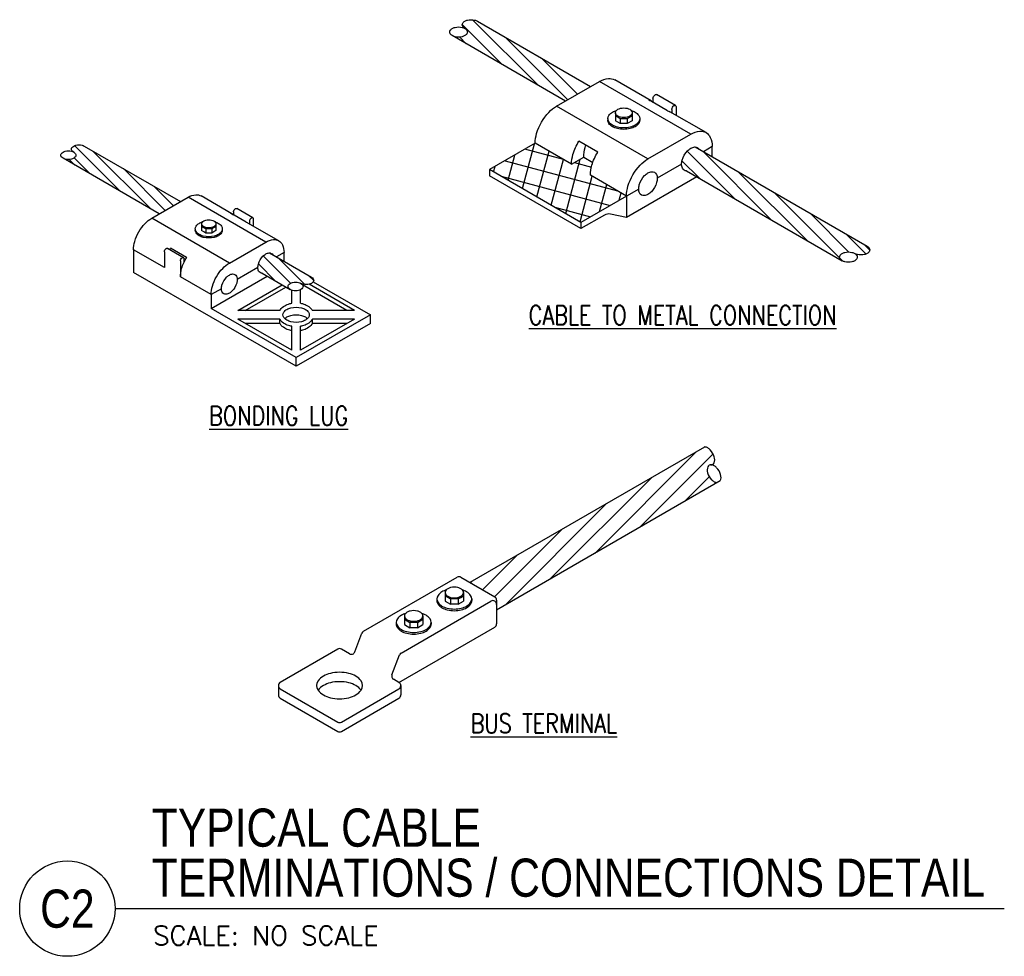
# Model space of a CAD drawing. Header units: inches. Extents: x 61.6 to 99, y -10.9 to 44.5.
# Tile 6 of 8: x 67.5 to 74, y 37.6 to 43.7. Entities that reach past the tile are written whole.
import ezdxf
from ezdxf.enums import TextEntityAlignment as Align

# ---------------------------------------------------------------- set-up
doc = ezdxf.new("R2010")
doc.units = ezdxf.units.IN
doc.header["$MEASUREMENT"] = 0
for name, color, linetype in [('E-ANNO-SYMB', 2, 'Continuous'), ('E-ANNO-TEXT', 2, 'Continuous'), ('E-DETL-GRPH', 3, 'Continuous'), ('E-DETL-PATT', 1, 'Continuous')]:
    doc.layers.add(name, color=color, linetype=linetype)
doc.styles.add('Annotative', font='romans.shx', dxfattribs={"width": 0.8})
doc.styles.add('ROMANS', font='ROMANS.shx', dxfattribs={"width": 0.8})
doc.styles.add('Title', font='swiss.ttf', dxfattribs={"height": 0.25})

# ---------------------------------------------------------------- blocks, each defined once
blk = doc.blocks.new('*U10')
blk.add_line((0, 0), (5.8313, 0))
blk.add_circle((-0.3126, 0), 0.3126)
at = {"style": 'Title', "width": 0.8}
for tag, p, height in [('TITLE1', (0.2408, 0.4062), 0.25), ('SCALE', (0.25, -0.1768), 0.0984)]:
    blk.add_attdef(tag, p, '', height=height, dxfattribs=at)
blk.add_attdef('TITLE2', text='', height=0.25, dxfattribs=at).set_placement((0.2408, 0.3281), align=Align.TOP_LEFT)
blk.add_attdef('NUMBER', text='', height=0.25, dxfattribs=at).set_placement((-0.3126, 0), align=Align.MIDDLE_CENTER)
blk = doc.blocks.new('00E-DT02-01 - Copy_dwg__U3-509071-LPS_GROUNDING DETAILS 2')
for p, q in [((0.16324, 0.14918), (0.16546, 0.15747)), ((0.16057, 0.15072), (0.16181, 0.15537)), ((0.1659, 0.14764), (0.16816, 0.15607)), ((0.1579, 0.15226), (0.15817, 0.15326)), ((0.16003, 0.15434), (0.18081, 0.14877)), ((0.17124, 0.14456), (0.17393, 0.1546)), ((0.17286, 0.15398), (0.17599, 0.15315)), ((0.1593, 0.15146), (0.17948, 0.14605)), ((0.17391, 0.14302), (0.17617, 0.15145)), ((0.1775, 0.1449), (0.17884, 0.14991)), ((0.18114, 0.147), (0.18151, 0.14837)), ((0.16926, 0.14571), (0.17584, 0.14394))]:
    blk.add_line(p, q)
at = {"flags": 128}
blk.add_lwpolyline([(0.16857, 0.1461), (0.17083, 0.15453), (0.16368, 0.15644)], dxfattribs=at)

msp = doc.modelspace()

# ---------------------------------------------------------------- linework, layer by layer
at = {"layer": 'E-DETL-GRPH', "lineweight": -3}
for p, q in [((70.9423, 43.3051), (70.5138, 43.7336)), ((70.5445, 43.7243), (71.2872, 43.2956)), ((70.7072, 43.4409), (70.4455, 43.7025)), ((71.123, 43.2008), (70.3804, 43.6296)), ((70.472, 43.5767), (70.4286, 43.62)), ((71.1376, 43.2092), (70.729, 43.6179)), ((71.2006, 43.2456), (70.9641, 43.4821)), ((71.0645, 43.167), (71.3457, 43.3293)), ((71.9446, 42.9836), (71.3457, 43.3293)), ((71.6832, 43.2017), (71.4451, 43.3392)), ((71.7922, 43.1366), (71.6684, 43.2081)), ((71.6962, 43.2175), (71.6962, 43.192)), ((71.8439, 43.1714), (71.7202, 43.2428)), ((71.6634, 42.8212), (71.0645, 43.167)), ((72.044, 42.9934), (71.8069, 43.1303)), ((71.8199, 43.146), (71.8199, 43.1228)), ((71.848, 43.1623), (71.848, 43.1065)), ((71.4, 43.0852), (71.4, 43.0753)), ((71.4495, 43.1239), (71.4495, 43.072)), ((71.4656, 43.0943), (71.4495, 43.1036)), ((71.4656, 43.0627), (71.4495, 43.072)), ((71.4817, 43.085), (71.4656, 43.0943)), ((71.5274, 43.085), (71.4817, 43.085)), ((71.4817, 43.085), (71.4817, 43.0534)), ((71.5596, 43.1036), (71.5274, 43.085)), ((71.5274, 43.085), (71.5274, 43.0534)), ((71.5596, 43.072), (71.5274, 43.0534)), ((71.5596, 43.1239), (71.5596, 43.072)), ((71.6092, 43.0852), (71.6092, 43.0753)), ((71.4817, 43.0534), (71.4656, 43.0627)), ((71.5274, 43.0534), (71.4817, 43.0534)), ((71.5046, 43.0534), (71.5046, 43.0526)), ((71.334, 42.8654), (71.2103, 42.9368)), ((71.6634, 42.8212), (71.9446, 42.9836)), ((68.2055, 42.6071), (67.9037, 42.9088)), ((67.9673, 42.9057), (68.5986, 42.5412)), ((68.4054, 42.4916), (68.0241, 42.8729)), ((70.924, 42.9235), (70.6252, 42.7511)), ((71.1621, 42.7861), (70.924, 42.9235)), ((72.2358, 42.5583), (71.9213, 42.8729)), ((71.9727, 42.8998), (73.1009, 42.2484)), ((72.471, 42.4225), (72.0224, 42.8711)), ((72.0851, 42.9024), (72.0267, 42.8686)), ((72.0851, 42.8321), (72.0851, 42.9024)), ((68.459, 42.4607), (67.8278, 42.8251)), ((67.9056, 42.7802), (67.8688, 42.817)), ((68.0056, 42.7225), (67.9008, 42.8273)), ((71.1621, 42.7861), (71.2418, 42.8321)), ((71.2418, 42.8321), (71.3012, 42.7978)), ((71.334, 42.8654), (71.3342, 42.8652)), ((72.0006, 42.6941), (71.8863, 42.8085)), ((68.4982, 42.4833), (68.224, 42.7575)), ((71.2241, 42.4053), (70.6252, 42.7511)), ((70.6252, 42.7511), (70.6252, 42.71)), ((71.8837, 42.7861), (71.7243, 42.6941)), ((71.9164, 42.7427), (72.9367, 42.1536)), ((71.2241, 42.3642), (70.6252, 42.71)), ((71.5229, 42.5778), (71.2858, 42.7147)), ((71.9842, 42.7036), (71.5229, 42.4372)), ((72.7062, 42.2867), (72.2576, 42.7353)), ((68.5518, 42.5142), (68.4239, 42.6421)), ((71.6026, 42.6238), (71.5229, 42.5778)), ((68.4093, 42.432), (68.6483, 42.5699)), ((69.1573, 42.276), (68.6483, 42.5699)), ((68.9352, 42.4615), (68.7328, 42.5783)), ((71.5229, 42.5778), (71.2241, 42.4053)), ((71.5229, 42.5778), (71.5229, 42.4372)), ((72.9409, 42.1514), (72.4928, 42.5995)), ((69.0718, 42.4357), (68.9666, 42.4964)), ((68.9184, 42.1381), (68.4093, 42.432)), ((69.0278, 42.4062), (68.9226, 42.4669)), ((68.9463, 42.4749), (68.9463, 42.4532)), ((69.0753, 42.428), (69.0753, 42.3806)), ((71.3777, 42.4529), (71.2241, 42.3642)), ((71.5229, 42.4372), (71.4173, 42.4593)), ((72.9809, 42.2108), (72.728, 42.4637)), ((68.6944, 42.3624), (68.6944, 42.354)), ((68.7365, 42.3954), (68.7365, 42.3512)), ((68.7502, 42.3702), (68.7365, 42.3781)), ((68.7639, 42.3623), (68.7502, 42.3702)), ((68.7639, 42.3623), (68.7639, 42.3354)), ((68.8027, 42.3623), (68.7639, 42.3623)), ((68.8302, 42.3781), (68.8027, 42.3623)), ((68.8027, 42.3623), (68.8027, 42.3354)), ((68.8302, 42.3954), (68.8302, 42.3512)), ((68.8722, 42.3624), (68.8722, 42.354)), ((69.2418, 42.2844), (69.0403, 42.4008)), ((69.0514, 42.4142), (69.0514, 42.3944)), ((71.2241, 42.4053), (71.2241, 42.3642)), ((68.7502, 42.3433), (68.7365, 42.3512)), ((68.7639, 42.3354), (68.7502, 42.3433)), ((68.8027, 42.3354), (68.7639, 42.3354)), ((68.7833, 42.3354), (68.7833, 42.3347)), ((68.8302, 42.3512), (68.8027, 42.3354)), ((73.0937, 42.1974), (72.9632, 42.328)), ((68.2898, 42.225), (68.2898, 42.0774)), ((68.4922, 42.1082), (68.2898, 42.225)), ((68.6178, 42.1735), (68.5126, 42.2343)), ((68.6383, 42.1756), (68.5332, 42.2363)), ((68.9184, 42.1381), (69.1573, 42.276)), ((73.1178, 42.223), (73.0807, 42.2601)), ((68.4922, 42.2127), (68.4922, 42.1082)), ((68.6213, 42.1441), (68.6213, 42.1658)), ((68.6383, 42.1756), (68.6385, 42.1755)), ((69.3199, 42.0066), (69.141, 42.1855)), ((69.1813, 42.2048), (69.4571, 42.0456)), ((69.2768, 42.2071), (69.2271, 42.1784)), ((69.4135, 41.9974), (69.24, 42.1709)), ((69.2768, 42.1473), (69.2768, 42.2071)), ((68.5974, 42.152), (68.5974, 42.0475)), ((69.1056, 42.1082), (68.9701, 42.03)), ((69.2215, 42.0205), (69.1093, 42.1327)), ((68.7989, 41.7835), (68.2898, 42.0774)), ((68.7989, 41.9311), (68.5974, 42.0475)), ((68.7989, 41.8398), (69.1667, 42.0521)), ((69.1334, 42.0713), (69.3175, 41.965)), ((69.4715, 42.024), (69.4399, 42.0555)), ((68.8666, 41.9702), (68.7989, 41.9311)), ((68.9741, 41.8273), (69.2651, 41.9953)), ((69.0228, 41.8273), (69.2894, 41.9812)), ((69.6895, 41.8273), (69.3984, 41.9953)), ((69.7381, 41.8273), (69.4407, 41.999)), ((69.4684, 42.0155), (69.8431, 41.7992)), ((68.7989, 41.9311), (68.7989, 41.8398)), ((69.328, 41.8747), (69.328, 41.9603)), ((69.3842, 41.8747), (69.3842, 41.9634)), ((69.3561, 41.518), (68.7989, 41.8398)), ((69.3561, 41.4618), (68.7989, 41.7835)), ((69.2492, 41.8273), (68.9741, 41.8273)), ((69.8431, 41.7992), (69.3561, 41.518)), ((69.7381, 41.8273), (69.463, 41.8273)), ((69.8431, 41.7429), (69.8431, 41.7992)), ((69.328, 41.5667), (68.9741, 41.7711)), ((69.2492, 41.7711), (68.9741, 41.7711)), ((69.2492, 41.7429), (69.0228, 41.7429)), ((69.2492, 41.7429), (69.2492, 41.7711)), ((69.328, 41.5667), (69.328, 41.7236)), ((69.8431, 41.7429), (69.3561, 41.4618)), ((69.7381, 41.7711), (69.3842, 41.5667)), ((69.3842, 41.5667), (69.3842, 41.7236)), ((69.7381, 41.7711), (69.463, 41.7711)), ((69.463, 41.7429), (69.463, 41.7711)), ((69.6895, 41.7429), (69.463, 41.7429)), ((69.3561, 41.4618), (69.3561, 41.518)), ((72.034, 40.9313), (70.4963, 40.0435)), ((71.3145, 40.2346), (71.98, 40.9001)), ((71.6085, 40.4044), (72.0906, 40.8864)), ((72.1373, 40.7097), (70.6705, 39.8628)), ((71.0206, 40.0649), (71.686, 40.7303)), ((71.9025, 40.5741), (72.0657, 40.7374)), ((70.7266, 39.8952), (71.392, 40.5606)), ((70.6575, 39.9504), (71.098, 40.3909)), ((70.5787, 39.9958), (70.8041, 40.2212)), ((69.7983, 39.7234), (70.4122, 40.0778)), ((70.4368, 40.0778), (70.6582, 39.95)), ((70.5, 40.0413), (70.5101, 40.0514)), ((70.3332, 39.9781), (70.3332, 39.9214)), ((70.4537, 39.9781), (70.4537, 39.9214)), ((70.0443, 39.5813), (70.6336, 39.9216)), ((70.279, 39.9358), (70.279, 39.9249)), ((70.3332, 39.956), (70.3685, 39.9356)), ((70.3332, 39.9214), (70.3685, 39.901)), ((70.3685, 39.9356), (70.3685, 39.901)), ((70.4184, 39.9356), (70.3685, 39.9356)), ((70.4184, 39.901), (70.3685, 39.901)), ((70.3934, 39.901), (70.3934, 39.9001)), ((70.4184, 39.9356), (70.436, 39.9458)), ((70.4184, 39.9356), (70.4184, 39.901)), ((70.4184, 39.901), (70.4537, 39.9214)), ((70.436, 39.9458), (70.4537, 39.956)), ((70.5078, 39.9358), (70.5078, 39.9249)), ((70.6705, 39.9287), (70.6705, 39.7726)), ((70.0127, 39.782), (70.0127, 39.7712)), ((70.0669, 39.8244), (70.0669, 39.7676)), ((70.0669, 39.8022), (70.1022, 39.7818)), ((70.1022, 39.7818), (70.1022, 39.7472)), ((70.1521, 39.7818), (70.1022, 39.7818)), ((70.1521, 39.7818), (70.1697, 39.792)), ((70.1521, 39.7818), (70.1521, 39.7472)), ((70.1697, 39.792), (70.1874, 39.8022)), ((70.1874, 39.8244), (70.1874, 39.7676)), ((70.2415, 39.782), (70.2415, 39.7712)), ((69.7414, 39.5887), (69.7876, 39.7108)), ((70.0304, 39.3888), (70.6582, 39.7513)), ((70.0669, 39.7676), (70.1022, 39.7472)), ((70.1521, 39.7472), (70.1022, 39.7472)), ((70.1271, 39.7472), (70.1271, 39.7464)), ((70.1521, 39.7472), (70.1697, 39.7574)), ((70.1697, 39.7574), (70.1874, 39.7676)), ((69.6288, 39.6065), (69.252, 39.3889)), ((69.7061, 39.5761), (69.6534, 39.6065)), ((69.9846, 39.4391), (70.0336, 39.5687)), ((70.0303, 39.3889), (69.9953, 39.4091)), ((69.2397, 39.3676), (69.2397, 39.3061)), ((69.252, 39.3463), (69.6288, 39.1287)), ((69.6534, 39.1287), (70.0303, 39.3463)), ((70.0426, 39.3676), (70.0426, 39.3061)), ((69.252, 39.2848), (69.6288, 39.0672)), ((69.6534, 39.0672), (70.0303, 39.2848))]:
    msp.add_line(p, q, dxfattribs=at)
at = {"layer": 'E-DETL-GRPH', "lineweight": -3, "flags": 128}
for points in [[(70.4625, 43.6769, -0.106617), (70.4492, 43.6889, -0.321615), (70.4492, 43.7124, -0.106617), (70.4625, 43.7243, -0.072341), (70.4802, 43.7314, -0.058752)], [(70.4802, 43.7314, -0.117911), (70.5268, 43.7314, -0.072341), (70.5445, 43.7243)], [(70.3981, 43.684, -0.117911), (70.4447, 43.684, -0.072341), (70.4625, 43.6769, -0.106617), (70.4757, 43.665, -0.321615), (70.4757, 43.6415, -0.106617), (70.4625, 43.6296, -0.072341), (70.4447, 43.6225, -0.117911), (70.3981, 43.6225, -0.072341), (70.3804, 43.6296, -0.106617), (70.3671, 43.6415, -0.321615), (70.3671, 43.665, -0.106617), (70.3804, 43.6769, -0.072341), (70.3981, 43.684, -0.058752)], [(71.3457, 43.3293, -0.106617), (71.4039, 43.3481, -0.156851), (71.4451, 43.3392)], [(71.6684, 43.2081, -0.118349), (71.6962, 43.1919)], [(71.6962, 43.2175, -0.072341), (71.6972, 43.2239, -0.117911), (71.7051, 43.2378, -0.072341), (71.7103, 43.2418, -0.106617), (71.7161, 43.2437, -0.255773), (71.7222, 43.2411)], [(70.924, 42.9235, -0.072341), (70.9334, 42.9882, -0.117911), (71.0132, 43.1265, -0.072341), (71.0645, 43.167)], [(71.5529, 43.1389, -0.058566), (71.5785, 43.1279, -0.106617), (71.6024, 43.1063, -0.321615), (71.6024, 43.0641, -0.106617), (71.5785, 43.0425, -0.072341), (71.5466, 43.0298, -0.117911), (71.4626, 43.0298, -0.072341), (71.4306, 43.0425, -0.106617), (71.4067, 43.0641, -0.321615), (71.4067, 43.1063, -0.106617), (71.4306, 43.1279, -0.058566), (71.4562, 43.1389)], [(71.4824, 43.1531, -0.117911), (71.5267, 43.1531, -0.072341), (71.5435, 43.1464, -0.106617), (71.5561, 43.135, -0.321615), (71.5561, 43.1128, -0.106617), (71.5435, 43.1014, -0.072341), (71.5267, 43.0947, -0.117911), (71.4824, 43.0947, -0.072341), (71.4656, 43.1014, -0.106617), (71.453, 43.1128, -0.321615), (71.453, 43.135, -0.106617), (71.4656, 43.1464, -0.072341), (71.4824, 43.1531, -0.058752)], [(71.7922, 43.1366, -0.05845), (71.8069, 43.1303)], [(71.8199, 43.146, -0.072341), (71.8209, 43.1525, -0.117911), (71.8289, 43.1663, -0.072341), (71.834, 43.1704, -0.106617), (71.8398, 43.1723, -0.321615), (71.8468, 43.1683, -0.106617), (71.848, 43.1623)], [(71.6092, 43.0753, -0.156851), (71.6024, 43.0542, -0.106617), (71.5785, 43.0326, -0.072341), (71.5466, 43.0199, -0.117911), (71.4626, 43.0199, -0.072341), (71.4306, 43.0326, -0.106617), (71.4067, 43.0542, -0.156851), (71.4, 43.0753)], [(71.9446, 42.9836, -0.106617), (72.0028, 43.0023, -0.321615), (72.0722, 42.9622, -0.106617), (72.0851, 42.9024)], [(71.1621, 42.7861, -0.072341), (71.1715, 42.8508, -0.069037), (71.2105, 42.9367)], [(67.8428, 42.8714, -0.117911), (67.8825, 42.8714, -0.072341), (67.8975, 42.8654, -0.106617), (67.9088, 42.8552, -0.321615), (67.9088, 42.8353, -0.106617), (67.8975, 42.8251, -0.072341), (67.8825, 42.8191, -0.117911), (67.8428, 42.8191, -0.072341), (67.8278, 42.8251, -0.106617), (67.8165, 42.8353, -0.321615), (67.8165, 42.8552, -0.106617), (67.8278, 42.8654, -0.072341), (67.8428, 42.8714, -0.058752)], [(67.8975, 42.8654, -0.106617), (67.8863, 42.8756, -0.321615), (67.8863, 42.8955, -0.106617), (67.8975, 42.9057, -0.072341), (67.9126, 42.9117, -0.058752)], [(67.9126, 42.9117, -0.117911), (67.9522, 42.9117, -0.072341), (67.9673, 42.9057)], [(71.2418, 42.8321, -0.072341), (71.2512, 42.8968, -0.010569), (71.2556, 42.9106)], [(71.9164, 42.7427, -0.294587), (71.8893, 42.7602, -0.106617), (71.8837, 42.7861, -0.072341), (71.8878, 42.8141, -0.117911), (71.9223, 42.874, -0.072341), (71.9446, 42.8915, -0.106617), (71.9698, 42.8996, -0.294587), (71.9985, 42.8849)], [(71.2858, 42.7147, -0.072341), (71.2952, 42.7794, -0.069037), (71.3342, 42.8652)], [(71.5229, 42.5778, -0.072341), (71.5323, 42.6425, -0.117911), (71.6121, 42.7807, -0.072341), (71.6634, 42.8212)], [(71.7202, 42.6661, -0.117911), (71.6857, 42.6062, -0.072341), (71.6634, 42.5886, -0.106617), (71.6382, 42.5805, -0.321615), (71.6081, 42.5979, -0.106617), (71.6026, 42.6238, -0.072341), (71.6066, 42.6518, -0.117911), (71.6412, 42.7117, -0.072341), (71.6634, 42.7292, -0.106617), (71.6886, 42.7373, -0.321615), (71.7187, 42.72, -0.106617), (71.7243, 42.6941, -0.072341), (71.7202, 42.6661, -0.058752)], [(68.6483, 42.5699, -0.106617), (68.6978, 42.5859, -0.156851), (68.7328, 42.5783)], [(68.9463, 42.4749, -0.072341), (68.9471, 42.4804, -0.117911), (68.9538, 42.4921, -0.072341), (68.9582, 42.4956, -0.106617), (68.9631, 42.4971, -0.255773), (68.9683, 42.495)], [(68.2898, 42.225, -0.072341), (68.2978, 42.28, -0.117911), (68.3657, 42.3975, -0.072341), (68.4093, 42.432)], [(68.7645, 42.4202, -0.117911), (68.8021, 42.4202, -0.072341), (68.8164, 42.4145, -0.106617), (68.8271, 42.4048, -0.321615), (68.8271, 42.3859, -0.106617), (68.8164, 42.3762, -0.072341), (68.8021, 42.3705, -0.117911), (68.7645, 42.3705, -0.072341), (68.7502, 42.3762, -0.106617), (68.7395, 42.3859, -0.321615), (68.7395, 42.4048, -0.106617), (68.7502, 42.4145, -0.072341), (68.7645, 42.4202, -0.058752)], [(68.9226, 42.4669, -0.118349), (68.9463, 42.4532)], [(69.0514, 42.4142, -0.072341), (69.0522, 42.4197, -0.117911), (69.059, 42.4314, -0.072341), (69.0633, 42.4348, -0.106617), (69.0683, 42.4364, -0.321615), (69.0742, 42.433, -0.106617), (69.0753, 42.428)], [(68.8244, 42.4081, -0.058566), (68.8462, 42.3987, -0.106617), (68.8665, 42.3804, -0.321615), (68.8665, 42.3445, -0.106617), (68.8462, 42.3261, -0.072341), (68.819, 42.3153, -0.117911), (68.7476, 42.3153, -0.072341), (68.7205, 42.3261, -0.106617), (68.7002, 42.3445, -0.321615), (68.7002, 42.3804, -0.106617), (68.7205, 42.3987, -0.058566), (68.7423, 42.4081)], [(68.8722, 42.354, -0.156851), (68.8665, 42.3361, -0.106617), (68.8462, 42.3177, -0.072341), (68.819, 42.3069, -0.117911), (68.7476, 42.3069, -0.072341), (68.7205, 42.3177, -0.106617), (68.7002, 42.3361, -0.156851), (68.6944, 42.354)], [(69.0278, 42.4062, -0.05845), (69.0403, 42.4008)], [(69.1573, 42.276, -0.106617), (69.2068, 42.292, -0.321615), (69.2659, 42.2579, -0.106617), (69.2768, 42.2071)], [(68.4922, 42.2127, -0.072341), (68.493, 42.2182, -0.117911), (68.4998, 42.23, -0.072341), (68.5042, 42.2334, -0.106617), (68.5091, 42.235, -0.156851), (68.5126, 42.2343, -0.095107), (68.5143, 42.2328)], [(68.527, 42.2255, -0.010653), (68.5334, 42.2362)], [(73.1009, 42.2484, -0.106617), (73.1141, 42.2364, -0.321615), (73.1141, 42.213, -0.106617), (73.1009, 42.201, -0.072341), (73.0832, 42.194, -0.117911), (73.0366, 42.194, -0.072341), (73.0188, 42.201)], [(68.5974, 42.0475, -0.072341), (68.6054, 42.1025, -0.069037), (68.6385, 42.1755)], [(68.5974, 42.152, -0.072341), (68.5982, 42.1575, -0.117911), (68.6049, 42.1693, -0.072341), (68.6093, 42.1727, -0.106617), (68.6143, 42.1743, -0.156851), (68.6178, 42.1735, -0.156851), (68.6202, 42.1709, -0.106617), (68.6213, 42.1658)], [(69.1334, 42.0713, -0.294587), (69.1103, 42.0862, -0.106617), (69.1056, 42.1082, -0.072341), (69.1091, 42.132, -0.117911), (69.1384, 42.1829, -0.072341), (69.1573, 42.1978, -0.106617), (69.1788, 42.2047, -0.294587), (69.2032, 42.1922)], [(72.9545, 42.2081, -0.117911), (73.0011, 42.2081, -0.072341), (73.0188, 42.201, -0.106617), (73.0321, 42.189, -0.321615), (73.0321, 42.1656, -0.106617), (73.0188, 42.1536, -0.072341), (73.0011, 42.1466, -0.117911), (72.9545, 42.1466, -0.072341), (72.9367, 42.1536, -0.106617), (72.9235, 42.1656, -0.321615), (72.9235, 42.189, -0.106617), (72.9367, 42.201, -0.072341), (72.9545, 42.2081, -0.058752)], [(68.7989, 41.9311, -0.072341), (68.8069, 41.9861, -0.117911), (68.8747, 42.1036, -0.072341), (68.9184, 42.1381)], [(68.9666, 42.0062, -0.117911), (68.9373, 41.9553, -0.072341), (68.9184, 41.9404, -0.106617), (68.8969, 41.9335, -0.321615), (68.8714, 41.9482, -0.106617), (68.8666, 41.9702, -0.072341), (68.8701, 41.9941, -0.117911), (68.8995, 42.0449, -0.072341), (68.9184, 42.0599, -0.106617), (68.9398, 42.0667, -0.321615), (68.9654, 42.052, -0.106617), (68.9701, 42.03, -0.072341), (68.9666, 42.0062, -0.058752)], [(69.4571, 42.0456, -0.106617), (69.4683, 42.0354, -0.321615), (69.4683, 42.0155, -0.106617), (69.4571, 42.0053, -0.072341), (69.442, 41.9993, -0.117911), (69.4024, 41.9993, -0.072341), (69.3873, 42.0053)], [(69.3326, 42.0113, -0.117911), (69.3722, 42.0113, -0.072341), (69.3873, 42.0053, -0.106617), (69.3986, 41.9951, -0.321615), (69.3986, 41.9752, -0.106617), (69.3873, 41.965, -0.072341), (69.3722, 41.959, -0.117911), (69.3326, 41.959, -0.072341), (69.3175, 41.965, -0.106617), (69.3063, 41.9752, -0.321615), (69.3063, 41.9951, -0.106617), (69.3175, 42.0053, -0.072341), (69.3326, 42.0113, -0.058752)], [(69.2492, 41.8273, -0.028836), (69.2528, 41.8329, -0.106617), (69.2812, 41.8587, -0.072341), (69.315, 41.8721, -0.018745), (69.328, 41.8747)], [(69.3907, 41.7536, -0.117911), (69.3216, 41.7536, -0.072341), (69.2953, 41.764, -0.106617), (69.2756, 41.7818, -0.321615), (69.2756, 41.8165, -0.106617), (69.2953, 41.8343, -0.072341), (69.3216, 41.8448, -0.117911), (69.3907, 41.8448, -0.072341), (69.417, 41.8343, -0.106617), (69.4366, 41.8165, -0.321615), (69.4366, 41.7818, -0.106617), (69.417, 41.764, -0.072341), (69.3907, 41.7536, -0.058752)], [(69.3842, 41.8747, -0.018745), (69.3972, 41.8721, -0.072341), (69.431, 41.8587, -0.106617), (69.4595, 41.8329, -0.028836), (69.463, 41.8273)], [(69.2819, 41.7743, -0.0673), (69.2953, 41.7846, -0.072341), (69.3216, 41.7951, -0.117911), (69.3907, 41.7951, -0.072341), (69.417, 41.7846, -0.0673), (69.4303, 41.7743)], [(69.328, 41.7236, -0.018745), (69.315, 41.7262, -0.072341), (69.2812, 41.7397, -0.106617), (69.2528, 41.7654, -0.028836), (69.2492, 41.7711)], [(69.328, 41.6955, -0.018745), (69.315, 41.6981, -0.072341), (69.2812, 41.7116, -0.106617), (69.2528, 41.7373, -0.028836), (69.2492, 41.7429)], [(69.463, 41.7711, -0.028836), (69.4595, 41.7654, -0.106617), (69.431, 41.7397, -0.072341), (69.3972, 41.7262, -0.018745), (69.3842, 41.7236)], [(69.463, 41.7429, -0.028836), (69.4595, 41.7373, -0.106617), (69.431, 41.7116, -0.072341), (69.3972, 41.6981, -0.018745), (69.3842, 41.6955)], [(72.0719, 40.913, 0.072341), (72.0553, 40.9261, 0.106617), (72.0365, 40.9321, 0.017461), (72.035, 40.9322)], [(72.0724, 40.8154, 0.009438), (72.0741, 40.8152, 0.321615), (72.0966, 40.8281, 0.106617), (72.1007, 40.8474, 0.072341), (72.0977, 40.8683, 0.117911), (72.0719, 40.913)], [(72.1137, 40.7965, 0.072341), (72.0971, 40.8096, 0.106617), (72.0783, 40.8156, 0.321615), (72.0559, 40.8027, 0.106617), (72.0517, 40.7834, 0.072341), (72.0547, 40.7625, 0.117911), (72.0805, 40.7178, 0.072341), (72.0971, 40.7047, 0.106617), (72.1159, 40.6987)], [(72.1383, 40.7116, 0.106617), (72.1425, 40.7309, 0.072341), (72.1395, 40.7518, 0.117911), (72.1137, 40.7965)], [(70.3406, 39.9945, 0.058566), (70.3125, 39.9825, 0.106617), (70.2865, 39.9588, 0.321615), (70.2865, 39.9127, 0.106617), (70.3125, 39.8891, 0.072341), (70.3475, 39.8751, 0.117911), (70.4394, 39.8751, 0.072341), (70.4743, 39.8891, 0.106617), (70.5004, 39.9127, 0.321615), (70.5004, 39.9588, 0.106617), (70.4743, 39.9825, 0.058566), (70.4463, 39.9945)], [(70.3692, 40.0101, 0.072341), (70.3508, 40.0027, 0.106617), (70.3371, 39.9903, 0.321615), (70.3371, 39.966, 0.106617), (70.3508, 39.9535, 0.072341), (70.3692, 39.9462, 0.117911), (70.4176, 39.9462, 0.072341), (70.436, 39.9535, 0.106617), (70.4498, 39.966, 0.321615), (70.4498, 39.9903, 0.106617), (70.436, 40.0027, 0.072341), (70.4176, 40.0101, 0.117911), (70.3692, 40.0101)], [(70.279, 39.9249, 0.156851), (70.2865, 39.9019, 0.106617), (70.3125, 39.8782, 0.072341), (70.3475, 39.8643, 0.117911), (70.4394, 39.8643, 0.072341), (70.4743, 39.8782, 0.106617), (70.5004, 39.9019, 0.156851), (70.5078, 39.9249)], [(70.0743, 39.8408, 0.058566), (70.0462, 39.8287, 0.106617), (70.0202, 39.8051, 0.321615), (70.0202, 39.759, 0.106617), (70.0462, 39.7353, 0.072341), (70.0812, 39.7214, 0.117911), (70.1731, 39.7214, 0.072341), (70.208, 39.7353, 0.106617), (70.2341, 39.759, 0.321615), (70.2341, 39.8051, 0.106617), (70.208, 39.8287, 0.058566), (70.18, 39.8408)], [(70.1029, 39.8563, 0.072341), (70.0845, 39.849, 0.106617), (70.0708, 39.8365, 0.321615), (70.0708, 39.8122, 0.106617), (70.0845, 39.7998, 0.072341), (70.1029, 39.7924, 0.117911), (70.1513, 39.7924, 0.072341), (70.1697, 39.7998, 0.106617), (70.1835, 39.8122, 0.321615), (70.1835, 39.8365, 0.106617), (70.1697, 39.849, 0.072341), (70.1513, 39.8563, 0.117911), (70.1029, 39.8563)], [(70.0127, 39.7712, 0.156851), (70.0202, 39.7481, 0.106617), (70.0462, 39.7245, 0.072341), (70.0812, 39.7106, 0.117911), (70.1731, 39.7106, 0.072341), (70.208, 39.7245, 0.106617), (70.2341, 39.7481, 0.156851), (70.2415, 39.7712)], [(69.5806, 39.4474, 0.072341), (69.5346, 39.4291, 0.106617), (69.5003, 39.398, 0.321615), (69.5003, 39.3372, 0.106617), (69.5346, 39.3061, 0.072341), (69.5806, 39.2878, 0.117911), (69.7016, 39.2878, 0.072341), (69.7477, 39.3061, 0.106617), (69.782, 39.3372, 0.321615), (69.782, 39.398, 0.106617), (69.7477, 39.4291, 0.072341), (69.7016, 39.4474, 0.117911), (69.5806, 39.4474)], [(69.5806, 39.3859, 0.072341), (69.5346, 39.3676, 0.10558), (69.5005, 39.3368)], [(69.7817, 39.3368, 0.10558), (69.7477, 39.3676, 0.072341), (69.7016, 39.3859, 0.117911), (69.5806, 39.3859)]]:
    msp.add_lwpolyline(points, format="xyb", dxfattribs=at)
at = {"layer": 'E-DETL-GRPH', "lineweight": -3}
for centre, radius, start, end in [((71.4058, 42.4042), 0.0562, 78.18912, 120), ((70.4245, 40.0565), 0.0246, 60, 120), ((70.6459, 39.9003), 0.0246, 0, 120), ((70.6459, 39.9287), 0.0246, 0, 60), ((70.6459, 39.7726), 0.0246, 300, 0), ((69.8106, 39.7021), 0.0246, 120, 159.27955), ((69.6411, 39.5852), 0.0246, 60, 120), ((69.7184, 39.5974), 0.0246, 240, 339.27955), ((70.0566, 39.56), 0.0246, 120, 159.27955), ((69.2643, 39.3676), 0.0246, 120, 240), ((70.0076, 39.4304), 0.0246, 159.27955, 240), ((70.018, 39.3676), 0.0246, 300, 60), ((69.2643, 39.3061), 0.0246, 180, 240), ((70.018, 39.3061), 0.0246, 300, 0), ((69.6411, 39.15), 0.0246, 240, 300), ((69.6411, 39.0885), 0.0246, 240, 300)]:
    msp.add_arc(centre, radius, start, end, dxfattribs=at)

# ---------------------------------------------------------------- block references
at = {"layer": 'E-ANNO-SYMB', "lineweight": -3}
ref = msp.add_blockref('*U10', (68.1686, 37.9049), dxfattribs=at)
ref.add_attrib('SCALE', 'SCALE: NO SCALE', dxfattribs={"layer": '0', "height": 0.125, "style": 'ROMANS'}).set_placement((68.4186, 37.7282), align=Align.MIDDLE_LEFT)
ref.add_attrib('NUMBER', 'C2', dxfattribs={"layer": '0', "height": 0.25, "style": 'Title', "width": 0.8}).set_placement((67.8561, 37.9049), align=Align.MIDDLE_CENTER)
ref.add_attrib('TITLE2', 'TERMINATIONS / CONNECTIONS DETAIL', dxfattribs={"layer": '0', "height": 0.25, "style": 'Title', "width": 0.8}).set_placement((68.4095, 38.2331), align=Align.TOP_LEFT)
ref.add_attrib('TITLE1', 'TYPICAL CABLE', (68.4095, 38.3112), dxfattribs={"layer": '0', "height": 0.25, "style": 'Title', "width": 0.8})
at = {"layer": 'E-DETL-PATT', "color": 8, "lineweight": -3, "xscale": 35.41926029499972, "yscale": 35.41926029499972, "zscale": 35.41926029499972}
msp.add_blockref('00E-DT02-01 - Copy_dwg__U3-509071-LPS_GROUNDING DETAILS 2', (65.0586, 37.3431), dxfattribs=at)

# ---------------------------------------------------------------- texts
at = {"layer": 'E-ANNO-TEXT', "lineweight": -3, "insert": (70.8812, 41.859), "char_height": 0.125, "width": 2.42098, "attachment_point": 1, "style": 'Annotative'}
msp.add_mtext('{\\LCABLE TO METAL CONNECTION}', dxfattribs=at)
at = {"layer": 'E-ANNO-TEXT', "lineweight": -3, "char_height": 0.125, "attachment_point": 1, "line_spacing_factor": 0.938532, "style": 'Annotative'}
for s, insert, width in [('\\LBONDING LUG', (68.785, 41.1995), 1.226181), ('\\LBUS TERMINAL', (70.5003, 39.1818), 1.297861)]:
    msp.add_mtext(s, dxfattribs=dict(at, insert=insert, width=width))

doc.saveas('drawing.dxf')
